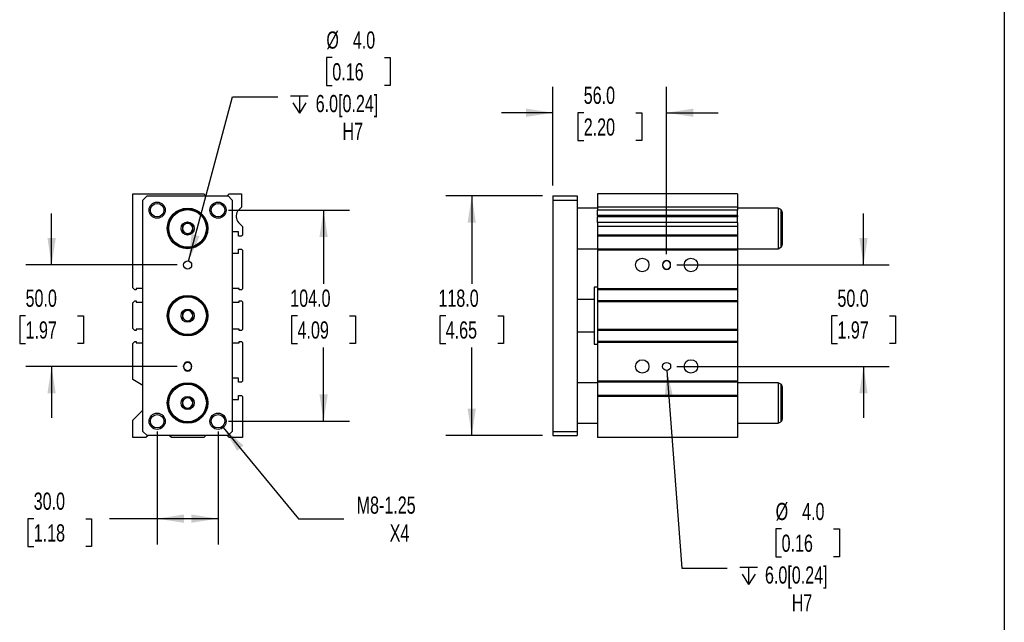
# Model space of a CAD drawing. Header units: millimetres. Extents: x 25 to 1092, y 25 to 838.
# Tile 4 of 5: x 607 to 1092, y 299 to 596. Entities that reach past the tile are written whole.
import ezdxf

# ---------------------------------------------------------------- set-up
doc = ezdxf.new("R2010")
doc.units = ezdxf.units.MM
doc.header["$LTSCALE"] = 4
doc.linetypes.add('SLD-Solid', pattern=[0])
doc.layers.add('DIMENSIONS', color=140, linetype='SLD-Solid', lineweight=25)
doc.layers.add('TEXT', color=140, linetype='SLD-Solid', lineweight=25)
doc.styles.add('SLDTEXTSTYLE0', font='TXT', dxfattribs={"width": 0.7})
doc.dimstyles.new('SLDDIMSTYLE1', dxfattribs={"dimtxt": 8.632031, "dimasz": 13.208, "dimexe": 0, "dimexo": 0.0625, "dimgap": 2.158008, "dimtad": 0, "dimtih": 1, "dimtoh": 1, "dimrnd": 1e-09, "dimzin": 12, "dimdsep": 46, "dimtxsty": 'SLDTEXTSTYLE0', "dimsah": 1, "dimcen": 0, "dimadec": 0, "dimazin": 3, "dimtfac": 1, "dimtofl": 0, "dimtmove": 0, "dimatfit": 3, "dimfxl": 0, "dimfrac": 2, "dimtolj": 1, "dimtzin": 12, "dimarcsym": 0})
doc.dimstyles.new('SLDDIMSTYLE2', dxfattribs={"dimtxt": 8.632031, "dimasz": 13.208, "dimexe": 0, "dimexo": 0.0625, "dimgap": 2.158008, "dimtad": 0, "dimtih": 1, "dimtoh": 1, "dimrnd": 1e-09, "dimzin": 4, "dimdsep": 46, "dimtxsty": 'SLDTEXTSTYLE0', "dimsah": 1, "dimcen": 0.09, "dimadec": 0, "dimazin": 1, "dimtfac": 1, "dimtmove": 0, "dimatfit": 0, "dimfxl": 0, "dimfrac": 2, "dimtolj": 1, "dimtzin": 12, "dimarcsym": 0})
doc.dimstyles.new('SLDDIMSTYLE3', dxfattribs={"dimtxt": 8.632031, "dimasz": 13.208, "dimexe": 0, "dimexo": 0.0625, "dimgap": 2.158008, "dimtad": 0, "dimtih": 1, "dimtoh": 1, "dimrnd": 1e-09, "dimzin": 4, "dimdsep": 46, "dimtxsty": 'SLDTEXTSTYLE0', "dimsah": 1, "dimcen": 0.09, "dimadec": 0, "dimazin": 1, "dimtfac": 1, "dimtofl": 0, "dimtmove": 0, "dimatfit": 3, "dimfxl": 0, "dimfrac": 2, "dimtolj": 1, "dimtzin": 12, "dimarcsym": 0})
doc.dimstyles.new('SLDDIMSTYLE4', dxfattribs={"dimtxt": 8.632031, "dimasz": 13.208, "dimexe": 0, "dimexo": 0.0625, "dimgap": 2.158008, "dimtad": 0, "dimtih": 1, "dimtoh": 1, "dimrnd": 1e-09, "dimzin": 4, "dimdsep": 46, "dimtxsty": 'SLDTEXTSTYLE0', "dimsah": 1, "dimcen": 0, "dimadec": 0, "dimazin": 1, "dimtfac": 1, "dimtofl": 0, "dimtmove": 0, "dimatfit": 3, "dimfxl": 0, "dimfrac": 2, "dimtolj": 1, "dimtzin": 12, "dimarcsym": 0})

# ---------------------------------------------------------------- blocks, each defined once
blk = doc.blocks.new('_D_9')
at = {"layer": 'DIMENSIONS'}
for p, q in [((622.82, 475.11), (622.82, 500.51)), ((684.74, 475.11), (610.12, 475.11)), ((609.99, 450.11), (607.09, 450.11)), ((607.09, 450.11), (607.09, 436.4)), ((635.64, 450.11), (638.54, 450.11)), ((638.54, 450.11), (638.54, 436.4)), ((607.09, 436.4), (609.99, 436.4)), ((638.54, 436.4), (635.64, 436.4)), ((684.74, 425.11), (610.12, 425.11)), ((622.82, 425.11), (622.82, 399.71))]:
    blk.add_line(p, q, dxfattribs=at)
for points in [[(622.82, 475.11), (624.85, 488.32), (620.78, 488.32)], [(622.82, 425.11), (620.78, 411.91), (624.85, 411.91)]]:
    blk.add_solid(points, dxfattribs=at)
at = {"layer": 'DIMENSIONS', "char_height": 8.467, "attachment_point": 1, "style": 'SLDTEXTSTYLE0'}
for s, insert in [('50.0', (609.99, 462.96)), ('1.97', (609.99, 447.31))]:
    blk.add_mtext(s, dxfattribs=dict(at, insert=insert))
blk = doc.blocks.new('_D_10')
at = {"layer": 'DIMENSIONS'}
for p, q in [((709.9, 502.11), (769.52, 502.11)), ((756.82, 502.11), (756.82, 465.77)), ((743.99, 450.11), (741.09, 450.11)), ((741.09, 450.11), (741.09, 436.4)), ((769.64, 450.11), (772.54, 450.11)), ((772.54, 450.11), (772.54, 436.4)), ((741.09, 436.4), (743.99, 436.4)), ((756.82, 398.11), (756.82, 434.46)), ((772.54, 436.4), (769.64, 436.4)), ((709.9, 398.11), (769.52, 398.11))]:
    blk.add_line(p, q, dxfattribs=at)
for points in [[(756.82, 502.11), (754.78, 488.91), (758.85, 488.91)], [(756.82, 398.11), (758.85, 411.32), (754.78, 411.32)]]:
    blk.add_solid(points, dxfattribs=at)
at = {"layer": 'DIMENSIONS', "char_height": 8.467, "attachment_point": 1, "style": 'SLDTEXTSTYLE0'}
for s, insert in [('104.0', (740.4, 462.96)), ('4.09', (743.99, 447.31))]:
    blk.add_mtext(s, dxfattribs=dict(at, insert=insert))
blk = doc.blocks.new('_D_11')
at = {"layer": 'DIMENSIONS'}
for p, q in [((674.82, 393.03), (674.82, 337.41)), ((704.82, 393.03), (704.82, 337.41)), ((614, 350.11), (611.1, 350.11)), ((611.1, 350.11), (611.1, 336.4)), ((639.65, 350.11), (642.55, 350.11)), ((642.55, 350.11), (642.55, 336.4)), ((674.82, 350.11), (651.35, 350.11)), ((704.82, 350.11), (674.82, 350.11)), ((611.1, 336.4), (614, 336.4)), ((642.55, 336.4), (639.65, 336.4))]:
    blk.add_line(p, q, dxfattribs=at)
for points in [[(674.82, 350.11), (688.02, 348.08), (688.02, 352.15)], [(704.82, 350.11), (691.61, 352.15), (691.61, 348.08)]]:
    blk.add_solid(points, dxfattribs=at)
at = {"layer": 'DIMENSIONS', "char_height": 8.467, "attachment_point": 1, "style": 'SLDTEXTSTYLE0'}
for s, insert in [('30.0', (614, 362.96)), ('1.18', (614, 347.31))]:
    blk.add_mtext(s, dxfattribs=dict(at, insert=insert))
blk = doc.blocks.new('_D_12')
at = {"layer": 'DIMENSIONS'}
for p, q in [((707.37, 395.03), (744.53, 350.11)), ((744.53, 350.11), (766.75, 350.11))]:
    blk.add_line(p, q, dxfattribs=at)
blk.add_solid([(707.37, 395.03), (714.22, 383.56), (717.35, 386.15)], dxfattribs=at)
at = {"layer": 'DIMENSIONS', "char_height": 8.467, "attachment_point": 1, "style": 'SLDTEXTSTYLE0'}
for s, insert in [('M8-1.25', (773.1, 361.03)), ('X4', (789.38, 347.31))]:
    blk.add_mtext(s, dxfattribs=dict(at, insert=insert))
blk = doc.blocks.new('SW_SYMBOL_HOLE_DEPTH')
at = {"layer": 'DIMENSIONS', "color": 0}
for p, q in [((0, 3500), (3200, 3500)), ((400, 2220), (1600, 300)), ((1600, 3500), (1600, 300)), ((2800, 2220), (1600, 300))]:
    blk.add_line(p, q, dxfattribs=at)
blk = doc.blocks.new('_D_13')
at = {"layer": 'DIMENSIONS'}
for p, q in [((761.12, 577.32), (758.22, 577.32)), ((758.22, 577.32), (758.22, 563.6)), ((786.77, 577.32), (789.67, 577.32)), ((789.67, 577.32), (789.67, 563.6)), ((758.22, 563.6), (761.12, 563.6)), ((789.67, 563.6), (786.77, 563.6)), ((690.33, 477.05), (712.01, 557.93)), ((712.01, 557.93), (734.23, 557.93))]:
    blk.add_line(p, q, dxfattribs=at)
blk.add_solid([(690.33, 477.05), (695.72, 489.28), (691.79, 490.33)], dxfattribs=at)
at = {"layer": 'DIMENSIONS', "xscale": 0.002688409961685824, "yscale": 0.002688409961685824, "zscale": 0.002688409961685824}
blk.add_blockref('SW_SYMBOL_HOLE_DEPTH', (740.58, 549.1), dxfattribs=at)
at = {"layer": 'DIMENSIONS', "char_height": 8.467, "attachment_point": 1, "style": 'SLDTEXTSTYLE0'}
for s, insert in [('%%c', (758.19, 590.17)), ('4.0', (771.22, 590.17)), ('0.16', (761.12, 574.52)), ('6.0[0.24]', (752.93, 558.87)), ('H7', (766.11, 545.15))]:
    blk.add_mtext(s, dxfattribs=dict(at, insert=insert))
blk = doc.blocks.new('_D_14')
at = {"layer": 'DIMENSIONS'}
for p, q in [((864.74, 509.11), (817.12, 509.11)), ((829.82, 509.11), (829.82, 465.77)), ((816.99, 450.11), (814.09, 450.11)), ((814.09, 450.11), (814.09, 436.4)), ((842.64, 450.11), (845.54, 450.11)), ((845.54, 450.11), (845.54, 436.4)), ((814.09, 436.4), (816.99, 436.4)), ((829.82, 391.11), (829.82, 434.46)), ((845.54, 436.4), (842.64, 436.4)), ((864.74, 391.11), (817.12, 391.11))]:
    blk.add_line(p, q, dxfattribs=at)
for points in [[(829.82, 509.11), (827.78, 495.91), (831.85, 495.91)], [(829.82, 391.11), (831.85, 404.32), (827.78, 404.32)]]:
    blk.add_solid(points, dxfattribs=at)
at = {"layer": 'DIMENSIONS', "char_height": 8.467, "attachment_point": 1, "style": 'SLDTEXTSTYLE0'}
for s, insert in [('118.0', (813.4, 462.96)), ('4.65', (816.99, 447.31))]:
    blk.add_mtext(s, dxfattribs=dict(at, insert=insert))
blk = doc.blocks.new('_D_15')
at = {"layer": 'DIMENSIONS'}
for p, q in [((869.82, 514.19), (869.82, 562.81)), ((925.82, 480.44), (925.82, 562.81)), ((869.82, 550.11), (844.42, 550.11)), ((884.99, 550.11), (882.09, 550.11)), ((882.09, 550.11), (882.09, 536.4)), ((910.64, 550.11), (913.54, 550.11)), ((913.54, 550.11), (913.54, 536.4)), ((925.82, 550.11), (951.22, 550.11)), ((882.09, 536.4), (884.99, 536.4)), ((913.54, 536.4), (910.64, 536.4))]:
    blk.add_line(p, q, dxfattribs=at)
for points in [[(869.82, 550.11), (856.61, 552.15), (856.61, 548.08)], [(925.82, 550.11), (939.02, 548.08), (939.02, 552.15)]]:
    blk.add_solid(points, dxfattribs=at)
at = {"layer": 'DIMENSIONS', "char_height": 8.467, "attachment_point": 1, "style": 'SLDTEXTSTYLE0'}
for s, insert in [('56.0', (884.99, 562.96)), ('2.20', (884.99, 547.31))]:
    blk.add_mtext(s, dxfattribs=dict(at, insert=insert))
blk = doc.blocks.new('_D_16')
at = {"layer": 'DIMENSIONS'}
for p, q in [((1022.82, 475.11), (1022.82, 500.51)), ((930.9, 475.11), (1035.52, 475.11)), ((1009.99, 450.11), (1007.09, 450.11)), ((1007.09, 450.11), (1007.09, 436.4)), ((1035.64, 450.11), (1038.54, 450.11)), ((1038.54, 450.11), (1038.54, 436.4)), ((1007.09, 436.4), (1009.99, 436.4)), ((1038.54, 436.4), (1035.64, 436.4)), ((930.9, 425.11), (1035.52, 425.11)), ((1022.82, 425.11), (1022.82, 399.71))]:
    blk.add_line(p, q, dxfattribs=at)
for points in [[(1022.82, 475.11), (1024.85, 488.32), (1020.78, 488.32)], [(1022.82, 425.11), (1020.78, 411.91), (1024.85, 411.91)]]:
    blk.add_solid(points, dxfattribs=at)
at = {"layer": 'DIMENSIONS', "char_height": 8.467, "attachment_point": 1, "style": 'SLDTEXTSTYLE0'}
for s, insert in [('50.0', (1009.99, 462.96)), ('1.97', (1009.99, 447.31))]:
    blk.add_mtext(s, dxfattribs=dict(at, insert=insert))
blk = doc.blocks.new('_D_17')
at = {"layer": 'DIMENSIONS'}
for p, q in [((925.97, 423.12), (933.36, 325.65)), ((982.47, 345.05), (979.57, 345.05)), ((979.57, 345.05), (979.57, 331.33)), ((1008.12, 345.05), (1011.02, 345.05)), ((1011.02, 345.05), (1011.02, 331.33)), ((979.57, 331.33), (982.47, 331.33)), ((1011.02, 331.33), (1008.12, 331.33)), ((933.36, 325.65), (955.58, 325.65))]:
    blk.add_line(p, q, dxfattribs=at)
blk.add_solid([(925.97, 423.12), (924.94, 409.8), (928.99, 410.1)], dxfattribs=at)
at = {"layer": 'DIMENSIONS', "xscale": 0.002688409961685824, "yscale": 0.002688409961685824, "zscale": 0.002688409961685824}
blk.add_blockref('SW_SYMBOL_HOLE_DEPTH', (961.93, 316.82), dxfattribs=at)
at = {"layer": 'DIMENSIONS', "char_height": 8.467, "attachment_point": 1, "style": 'SLDTEXTSTYLE0'}
for s, insert in [('%%c', (979.54, 357.9)), ('4.0', (992.58, 357.9)), ('0.16', (982.47, 342.24)), ('6.0[0.24]', (974.28, 326.59)), ('H7', (987.46, 312.87))]:
    blk.add_mtext(s, dxfattribs=dict(at, insert=insert))

msp = doc.modelspace()

# ---------------------------------------------------------------- linework, layer by layer
for p, q in [((662.817, 463.794), (662.817, 510.114)), ((662.817, 510.114), (697.817, 510.114)), ((697.817, 510.114), (698.817, 509.114)), ((709.317, 509.114), (710.317, 510.114)), ((710.317, 510.114), (716.317, 510.114)), ((716.317, 510.114), (716.317, 503.614)), ((960.816, 510.114), (891.816, 510.114)), ((891.816, 510.114), (891.816, 503.614)), ((960.816, 510.114), (960.816, 503.614)), ((667.817, 507.114), (669.817, 509.114)), ((667.817, 393.114), (667.817, 507.114)), ((669.817, 509.114), (709.817, 509.114)), ((709.817, 509.114), (711.817, 507.114)), ((711.817, 507.114), (711.817, 393.114)), ((869.816, 509.114), (881.816, 509.114)), ((869.816, 509.114), (869.816, 507.114)), ((869.816, 507.114), (869.816, 393.114)), ((869.816, 507.114), (881.816, 507.114)), ((881.816, 509.114), (881.816, 507.114)), ((881.816, 507.114), (881.816, 393.114)), ((716.317, 503.614), (714.852, 502.15)), ((891.816, 503.114), (881.816, 503.114)), ((960.816, 503.614), (891.816, 503.614)), ((891.816, 503.614), (891.816, 502.15)), ((960.816, 502.15), (891.816, 502.15)), ((891.816, 499.464), (891.816, 502.15)), ((960.816, 503.614), (960.816, 502.15)), ((980.816, 503.114), (960.816, 503.114)), ((960.816, 499.464), (960.816, 502.15)), ((982.066, 502.393), (980.816, 503.114)), ((980.816, 503.114), (980.816, 483.114)), ((982.066, 502.393), (982.066, 483.836)), ((982.816, 501.094), (982.816, 485.135)), ((713.817, 499.464), (713.817, 498.764)), ((714.852, 496.079), (716.817, 494.114)), ((960.816, 499.464), (891.816, 499.464)), ((891.816, 499.464), (891.816, 498.764)), ((960.816, 498.764), (891.816, 498.764)), ((891.816, 496.079), (891.816, 498.764)), ((960.816, 496.079), (891.816, 496.079)), ((891.816, 496.079), (891.816, 494.114)), ((960.816, 499.464), (960.816, 498.764)), ((960.816, 496.079), (960.816, 498.764)), ((960.816, 496.079), (960.816, 494.114)), ((714.817, 491.364), (711.817, 491.364)), ((714.817, 489.364), (714.817, 491.364)), ((716.817, 494.114), (716.817, 489.864)), ((960.816, 494.114), (891.816, 494.114)), ((891.816, 494.114), (891.816, 489.864)), ((960.816, 494.114), (960.816, 489.864)), ((716.317, 489.364), (714.817, 489.364)), ((716.817, 489.864), (716.317, 489.364)), ((960.816, 489.864), (891.816, 489.864)), ((891.816, 489.864), (891.816, 489.364)), ((960.816, 489.364), (891.816, 489.364)), ((891.816, 489.364), (891.816, 482.864)), ((960.816, 489.864), (960.816, 489.364)), ((960.816, 489.364), (960.816, 482.864)), ((711.817, 480.864), (714.817, 480.864)), ((714.817, 480.864), (714.817, 482.864)), ((714.817, 482.864), (716.317, 482.864)), ((716.317, 482.864), (716.817, 482.364)), ((716.817, 482.364), (716.817, 463.294)), ((881.816, 483.114), (891.816, 483.114)), ((960.816, 482.864), (891.816, 482.864)), ((891.816, 482.864), (891.816, 482.364)), ((960.816, 482.364), (891.816, 482.364)), ((891.816, 482.364), (891.816, 463.294)), ((960.816, 483.114), (980.816, 483.114)), ((960.816, 482.864), (960.816, 482.364)), ((960.816, 482.364), (960.816, 463.294)), ((980.816, 483.114), (982.066, 483.836)), ((923.816, 475.364), (923.816, 474.864)), ((927.816, 474.864), (927.816, 475.364)), ((663.817, 462.794), (662.817, 463.794)), ((664.467, 462.794), (663.817, 462.794)), ((667.817, 463.514), (664.467, 463.514)), ((664.467, 463.514), (664.467, 462.794)), ((715.167, 463.514), (711.817, 463.514)), ((715.167, 462.794), (715.167, 463.514)), ((716.317, 462.794), (715.167, 462.794)), ((716.817, 463.294), (716.317, 462.794)), ((891.816, 464.114), (890.066, 464.114)), ((890.066, 464.114), (890.066, 436.114)), ((960.816, 463.294), (891.816, 463.294)), ((891.816, 463.294), (891.816, 462.794)), ((960.816, 462.794), (891.816, 462.794)), ((891.816, 462.794), (891.816, 457.444)), ((960.816, 463.294), (960.816, 462.794)), ((960.816, 462.794), (960.816, 457.444)), ((662.817, 456.444), (663.817, 457.444)), ((662.817, 443.784), (662.817, 456.444)), ((663.817, 457.444), (664.467, 457.444)), ((664.467, 457.444), (664.467, 456.714)), ((664.467, 456.714), (667.817, 456.714)), ((711.817, 456.714), (715.167, 456.714)), ((715.167, 456.714), (715.167, 457.444)), ((715.167, 457.444), (716.317, 457.444)), ((716.317, 457.444), (716.817, 456.944)), ((716.817, 456.944), (716.817, 443.284)), ((890.066, 458.114), (881.816, 458.114)), ((960.816, 457.444), (891.816, 457.444)), ((891.816, 457.444), (891.816, 456.944)), ((960.816, 456.944), (891.816, 456.944)), ((891.816, 456.944), (891.816, 443.284)), ((960.816, 457.444), (960.816, 456.944)), ((960.816, 456.944), (960.816, 443.284)), ((663.817, 442.784), (662.817, 443.784)), ((664.467, 442.784), (663.817, 442.784)), ((667.817, 443.514), (664.467, 443.514)), ((664.467, 443.514), (664.467, 442.784)), ((715.167, 443.514), (711.817, 443.514)), ((715.167, 442.784), (715.167, 443.514)), ((716.317, 442.784), (715.167, 442.784)), ((716.817, 443.284), (716.317, 442.784)), ((881.816, 442.114), (890.066, 442.114)), ((960.816, 443.284), (891.816, 443.284)), ((891.816, 443.284), (891.816, 442.784)), ((960.816, 442.784), (891.816, 442.784)), ((891.816, 442.784), (891.816, 437.434)), ((960.816, 443.284), (960.816, 442.784)), ((960.816, 442.784), (960.816, 437.434)), ((662.817, 436.434), (663.817, 437.434)), ((663.817, 437.434), (664.467, 437.434)), ((664.467, 437.434), (664.467, 436.714)), ((664.467, 436.714), (667.817, 436.714)), ((711.817, 436.714), (715.167, 436.714)), ((715.167, 436.714), (715.167, 437.434)), ((715.167, 437.434), (716.317, 437.434)), ((716.317, 437.434), (716.817, 436.934)), ((716.817, 436.934), (716.817, 417.864)), ((960.816, 437.434), (891.816, 437.434)), ((891.816, 437.434), (891.816, 436.934)), ((960.816, 436.934), (891.816, 436.934)), ((891.816, 436.934), (891.816, 417.864)), ((960.816, 437.434), (960.816, 436.934)), ((960.816, 436.934), (960.816, 417.864)), ((662.817, 418.614), (662.817, 436.434)), ((890.066, 436.114), (891.816, 436.114)), ((687.817, 424.864), (687.817, 425.364)), ((691.817, 425.364), (691.817, 424.864)), ((667.817, 415.728), (662.817, 418.614)), ((714.817, 419.364), (711.817, 419.364)), ((714.817, 417.364), (714.817, 419.364)), ((716.317, 417.364), (714.817, 417.364)), ((716.817, 417.864), (716.317, 417.364)), ((960.816, 417.864), (891.816, 417.864)), ((891.816, 417.864), (891.816, 417.364)), ((960.816, 417.364), (891.816, 417.364)), ((891.816, 417.364), (891.816, 410.864)), ((960.816, 417.864), (960.816, 417.364)), ((960.816, 417.364), (960.816, 410.864)), ((891.816, 417.114), (881.816, 417.114)), ((980.816, 417.114), (960.816, 417.114)), ((982.066, 416.393), (980.816, 417.114)), ((980.816, 417.114), (980.816, 397.114)), ((982.066, 416.393), (982.066, 397.836)), ((982.816, 415.094), (982.816, 399.135)), ((711.817, 408.864), (714.817, 408.864)), ((714.817, 408.864), (714.817, 410.864)), ((714.817, 410.864), (716.317, 410.864)), ((716.317, 410.864), (716.817, 410.364)), ((716.817, 410.364), (716.817, 390.114)), ((960.816, 410.864), (891.816, 410.864)), ((891.816, 410.864), (891.816, 410.364)), ((960.816, 410.364), (891.816, 410.364)), ((891.816, 410.364), (891.816, 390.114)), ((960.816, 410.864), (960.816, 410.364)), ((960.816, 410.364), (960.816, 390.114)), ((662.817, 398.614), (667.817, 403.614)), ((662.817, 390.114), (662.817, 398.614)), ((980.816, 397.114), (982.066, 397.836)), ((669.817, 391.114), (667.817, 393.114)), ((711.817, 393.114), (709.817, 391.114)), ((869.816, 393.114), (881.816, 393.114)), ((869.816, 393.114), (869.816, 391.114)), ((881.816, 397.114), (891.816, 397.114)), ((881.816, 393.114), (881.816, 391.114)), ((960.816, 397.114), (980.816, 397.114)), ((669.317, 390.114), (662.817, 390.114)), ((670.317, 391.114), (669.317, 390.114)), ((709.817, 391.114), (669.817, 391.114)), ((681.817, 390.114), (680.817, 391.114)), ((697.817, 390.114), (681.817, 390.114)), ((698.817, 391.114), (697.817, 390.114)), ((710.317, 390.114), (709.317, 391.114)), ((716.817, 390.114), (710.317, 390.114)), ((869.816, 391.114), (881.816, 391.114)), ((960.816, 390.114), (891.816, 390.114))]:
    msp.add_line(p, q)
for centre, radius in [((674.817, 502.114), 4), ((674.817, 502.114), 3.323), ((704.817, 502.114), 4), ((704.817, 502.114), 3.323), ((689.817, 493.114), 10), ((689.817, 493.114), 9.5), ((689.817, 493.114), 9.25), ((689.817, 493.114), 3.25), ((689.817, 475.114), 2), ((913.816, 475.114), 3.323), ((937.816, 475.114), 3.324), ((689.817, 450.114), 10), ((689.817, 450.114), 9.5), ((689.817, 450.114), 9.25), ((689.817, 450.114), 3.25), ((913.816, 425.114), 3.323), ((925.816, 425.114), 2), ((937.816, 425.114), 3.324), ((689.817, 407.114), 10), ((689.817, 407.114), 9.5), ((689.817, 407.114), 9.25), ((689.817, 407.114), 3.25), ((674.817, 398.114), 4), ((674.817, 398.114), 3.323), ((704.817, 398.114), 4), ((704.817, 398.114), 3.323)]:
    msp.add_circle(centre, radius)
for centre, radius, start, end in [((717.817, 499.464), 4, 137.82081, 180), ((981.316, 501.094), 1.5, 0, 60), ((689.817, 493.114), 2.5, 120, 180), ((689.817, 493.114), 2.5, 60, 120), ((689.817, 493.114), 2.5, 0, 60), ((717.817, 498.764), 4, 180, 222.17919), ((689.817, 493.114), 2.5, 180, 240), ((689.817, 493.114), 2.5, 240, 300), ((689.817, 493.114), 2.5, 300, 0), ((981.316, 485.135), 1.5, 300, 0), ((925.816, 475.364), 2, 0, 180), ((925.816, 475.114), 2, 0, 180), ((925.816, 475.114), 2, 180, 0), ((925.816, 474.864), 2, 180, 0), ((689.817, 450.114), 2.5, 120, 180), ((689.817, 450.114), 2.5, 60, 120), ((689.817, 450.114), 2.5, 0, 60), ((689.817, 450.114), 2.5, 180, 240), ((689.817, 450.114), 2.5, 240, 300), ((689.817, 450.114), 2.5, 300, 0), ((689.817, 425.364), 2, 0, 180), ((689.817, 425.114), 2, 0, 180), ((689.817, 425.114), 2, 180, 0), ((689.817, 424.864), 2, 180, 0), ((981.316, 415.094), 1.5, 0, 60), ((689.817, 407.114), 2.5, 120, 180), ((689.817, 407.114), 2.5, 60, 120), ((689.817, 407.114), 2.5, 0, 60), ((689.817, 407.114), 2.5, 180, 240), ((689.817, 407.114), 2.5, 240, 300), ((689.817, 407.114), 2.5, 300, 0), ((981.316, 399.135), 1.5, 300, 360)]:
    msp.add_arc(centre, radius, start, end)
for points in [[(689.817, 496.001), (689.621, 495.888), (689.422, 495.773), (689.111, 495.594), (689.006, 495.533), (688.791, 495.409), (688.68, 495.345), (688.353, 495.156), (688.138, 495.032), (687.715, 494.788), (687.513, 494.671), (687.317, 494.558)], [(692.317, 494.558), (692.121, 494.67), (691.922, 494.786), (691.611, 494.965), (691.506, 495.026), (691.291, 495.15), (691.18, 495.214), (690.853, 495.403), (690.638, 495.527), (690.215, 495.771), (690.013, 495.888), (689.817, 496.001)], [(687.317, 494.558), (687.317, 494.332), (687.317, 494.102), (687.317, 493.743), (687.317, 493.622), (687.317, 493.373), (687.317, 493.246), (687.317, 492.868), (687.317, 492.62), (687.317, 492.131), (687.317, 491.898), (687.317, 491.671)], [(687.317, 491.671), (687.512, 491.558), (687.712, 491.443), (688.022, 491.264), (688.127, 491.203), (688.342, 491.079), (688.453, 491.015), (688.78, 490.826), (688.995, 490.702), (689.418, 490.458), (689.62, 490.341), (689.817, 490.228)], [(689.817, 490.228), (690.012, 490.34), (690.212, 490.456), (690.522, 490.635), (690.627, 490.696), (690.842, 490.82), (690.953, 490.884), (691.28, 491.073), (691.495, 491.196), (691.918, 491.441), (692.12, 491.558), (692.317, 491.671)], [(692.317, 491.671), (692.317, 491.896), (692.317, 492.127), (692.317, 492.485), (692.317, 492.607), (692.317, 492.855), (692.317, 492.983), (692.317, 493.361), (692.317, 493.609), (692.317, 494.097), (692.317, 494.331), (692.317, 494.558)], [(689.817, 453.001), (689.621, 452.888), (689.422, 452.773), (689.111, 452.594), (689.006, 452.533), (688.791, 452.409), (688.68, 452.345), (688.353, 452.156), (688.138, 452.032), (687.715, 451.788), (687.513, 451.671), (687.317, 451.558)], [(687.317, 451.558), (687.317, 451.332), (687.317, 451.102), (687.317, 450.743), (687.317, 450.622), (687.317, 450.373), (687.317, 450.246), (687.317, 449.868), (687.317, 449.62), (687.317, 449.131), (687.317, 448.898), (687.317, 448.671)], [(692.317, 451.558), (692.121, 451.67), (691.922, 451.786), (691.611, 451.965), (691.506, 452.026), (691.291, 452.15), (691.18, 452.214), (690.853, 452.403), (690.638, 452.527), (690.215, 452.771), (690.013, 452.888), (689.817, 453.001)], [(692.317, 448.671), (692.317, 448.896), (692.317, 449.127), (692.317, 449.485), (692.317, 449.607), (692.317, 449.855), (692.317, 449.983), (692.317, 450.361), (692.317, 450.609), (692.317, 451.097), (692.317, 451.331), (692.317, 451.558)], [(687.317, 448.671), (687.512, 448.558), (687.712, 448.443), (688.022, 448.264), (688.127, 448.203), (688.342, 448.079), (688.453, 448.015), (688.78, 447.826), (688.995, 447.702), (689.418, 447.458), (689.62, 447.341), (689.817, 447.228)], [(689.817, 447.228), (690.012, 447.34), (690.212, 447.456), (690.522, 447.635), (690.627, 447.696), (690.842, 447.82), (690.953, 447.884), (691.28, 448.073), (691.495, 448.196), (691.918, 448.441), (692.12, 448.558), (692.317, 448.671)], [(689.817, 410.001), (689.621, 409.888), (689.422, 409.773), (689.111, 409.594), (689.006, 409.533), (688.791, 409.409), (688.68, 409.345), (688.353, 409.156), (688.138, 409.032), (687.715, 408.788), (687.513, 408.671), (687.317, 408.558)], [(687.317, 408.558), (687.317, 408.332), (687.317, 408.102), (687.317, 407.743), (687.317, 407.622), (687.317, 407.373), (687.317, 407.246), (687.317, 406.868), (687.317, 406.62), (687.317, 406.131), (687.317, 405.898), (687.317, 405.671)], [(692.317, 408.558), (692.121, 408.67), (691.922, 408.786), (691.611, 408.965), (691.506, 409.026), (691.291, 409.15), (691.18, 409.214), (690.853, 409.403), (690.638, 409.527), (690.215, 409.771), (690.013, 409.888), (689.817, 410.001)], [(692.317, 405.671), (692.317, 405.896), (692.317, 406.127), (692.317, 406.485), (692.317, 406.607), (692.317, 406.855), (692.317, 406.983), (692.317, 407.361), (692.317, 407.609), (692.317, 408.097), (692.317, 408.331), (692.317, 408.558)], [(687.317, 405.671), (687.512, 405.558), (687.712, 405.443), (688.022, 405.264), (688.127, 405.203), (688.342, 405.079), (688.453, 405.015), (688.78, 404.826), (688.995, 404.702), (689.418, 404.458), (689.62, 404.341), (689.817, 404.228)], [(689.817, 404.228), (690.012, 404.34), (690.212, 404.456), (690.522, 404.635), (690.627, 404.696), (690.842, 404.82), (690.953, 404.884), (691.28, 405.073), (691.495, 405.196), (691.918, 405.441), (692.12, 405.558), (692.317, 405.671)]]:
    msp.add_open_spline(points, degree=3, knots=[0, 0, 0, 0, 0.25, 0.25, 0.375, 0.375, 0.5, 0.5, 0.75, 0.75, 1, 1, 1, 1])
at = {"layer": 'TEXT'}
msp.add_line((1092.2, 838.2), (1092.2, 25.4), dxfattribs=at)

# ---------------------------------------------------------------- dimensions: what is measured, and where the dimension line sits
at = {"layer": 'DIMENSIONS'}
for p1, p2, picture, middle in [((689.299, 473.182), (690.334, 477.046), '_D_13', (773.942, 562.388)), ((925.665, 427.109), (925.967, 423.12), '_D_17', (995.294, 330.115))]:
    dim = msp.add_diameter_dim_2p(p1=p1, p2=p2, text='<>\\P{\\fGDT;x}6.0[0.24]\\PH7', dimstyle='SLDDIMSTYLE4', dxfattribs=at)
    dim.commit()
    dim.dimension.update_dxf_attribs({"geometry": picture, "text_midpoint": middle, "dimtype": 163})
for base, p1, p2, dimstyle, picture, middle in [((925.816, 550.114), (869.816, 509.114), (925.816, 475.364), 'SLDDIMSTYLE2', '_D_15', (897.816, 550.114)), ((674.817, 350.114), (704.817, 398.114), (674.817, 398.114), 'SLDDIMSTYLE3', '_D_11', (626.827, 350.114))]:
    dim = msp.add_linear_dim(base=base, p1=p1, p2=p2, dimstyle=dimstyle, dxfattribs=at)
    dim.commit()
    dim.dimension.update_dxf_attribs({"geometry": picture, "text_midpoint": middle, "dimtype": 160})
for base, p1, p2, dimstyle, picture, middle in [((829.816, 391.114), (869.816, 509.114), (869.816, 391.114), 'SLDDIMSTYLE3', '_D_14', (829.816, 450.114)), ((622.817, 425.114), (689.817, 475.114), (689.817, 425.114), 'SLDDIMSTYLE2', '_D_9', (622.817, 450.114)), ((756.817, 398.114), (704.817, 502.114), (704.817, 398.114), 'SLDDIMSTYLE3', '_D_10', (756.817, 450.114)), ((1022.816, 475.114), (925.816, 425.114), (925.816, 475.114), 'SLDDIMSTYLE2', '_D_16', (1022.816, 450.114))]:
    dim = msp.add_linear_dim(base=base, p1=p1, p2=p2, angle=90, dimstyle=dimstyle, dxfattribs=at)
    dim.commit()
    dim.dimension.update_dxf_attribs({"geometry": picture, "text_midpoint": middle, "dimtype": 160})
dim = msp.add_diameter_dim_2p(p1=(702.267, 401.196), p2=(707.366, 395.032), text='M8-1.25\\PX4', dimstyle='SLDDIMSTYLE1', override={"dimpost": '<>'}, dxfattribs=at)
dim.commit()
dim.dimension.update_dxf_attribs({"geometry": '_D_12', "text_midpoint": (796.839, 350.114), "dimtype": 163})

doc.saveas('drawing.dxf')
